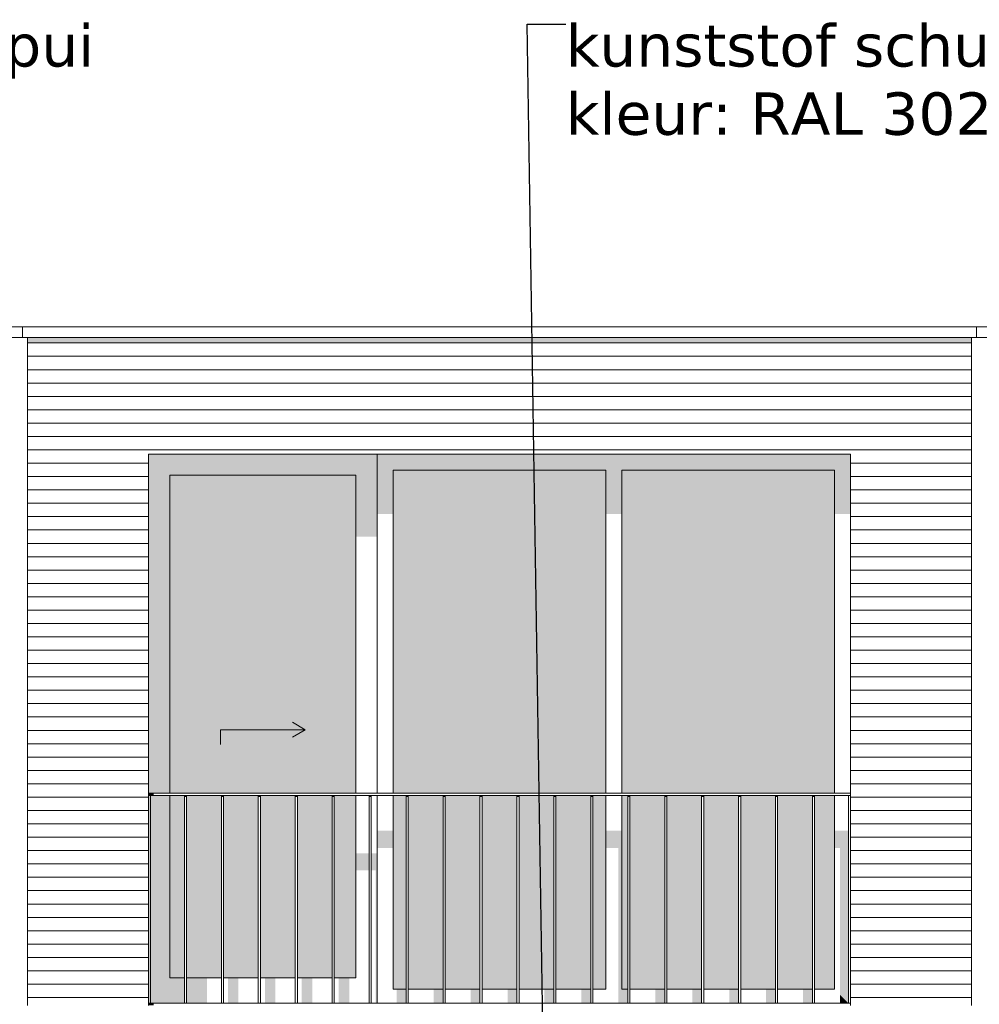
# Model space of a CAD drawing. Header units: millimetres. Extents: x -25778 to 297771, y -21930 to 17454.
# Tile 7 of 109: x 58733 to 63258, y -13625 to -8981. Entities that reach past the tile are written whole.
import ezdxf

# ---------------------------------------------------------------- set-up
doc = ezdxf.new("R2010")
doc.units = ezdxf.units.MM
doc.header["$MEASUREMENT"] = 0
for name, color, linetype in [('34 Balustrades', 7, 'Continuous'), ('34 Balustrades 2D arcering', 7, 'Continuous'), ('New_21 Buitenwanden', 7, 'Continuous'), ('New_21 Buitenwanden 2D arcering', 7, 'Continuous'), ('New_21 Buitenwanden Afdek-arcering', 7, 'Continuous'), ('New_21 Buitenwanden Deuren', 7, 'Continuous'), ('New_21 Buitenwanden Ramen', 7, 'Continuous'), ('New_47 Dakafwerking', 7, 'Continuous'), ('Tekst_dim 1_ 100 .DO', 7, 'Continuous')]:
    doc.layers.add(name, color=color, linetype=linetype)
doc.styles.add('GENERATED_STYLE_1', font='verdana.ttf')
doc.dimstyles.new('GENERATED_STYLE__2', dxfattribs={"dimtxt": 0.18, "dimasz": 182.4, "dimexe": 0.18, "dimexo": 0.0625, "dimgap": 0, "dimtad": 0, "dimtih": 1, "dimtoh": 1, "dimdec": 4, "dimzin": 0, "dimdsep": 46, "dimcen": 0.09, "dimadec": 0, "dimazin": 0, "dimtfac": 1, "dimtdec": 4, "dimtmove": 0, "dimatfit": 3, "dimldrblk": 'ARROWHEAD_11', "dimfxl": 1, "dimtolj": 1, "dimtzin": 0, "dimarcsym": 0})

# ---------------------------------------------------------------- blocks, each defined once
blk = doc.blocks.new('Section Element_14_1', base_point=(54245.6, -19829.7))
at = {"layer": 'New_21 Buitenwanden 2D arcering', "linetype": 'Continuous', "lineweight": 0, "true_color": 0x1e2122}
blk.add_hatch(color=250, dxfattribs=at).paths.add_polyline_path([(58770.6, -10508), (59340.6, -10508), (59340.6, -10479.7), (58770.6, -10479.7)])
at = {"layer": 'New_21 Buitenwanden Afdek-arcering', "linetype": 'Continuous', "lineweight": 0, "true_color": 0x000000}
h = blk.add_hatch(dxfattribs=at)
h.set_pattern_fill('920_Lijnen_horz__63_0001', color=18, style=0, pattern_type=2)
h.set_pattern_definition([(5e-14, (54245.63, -19829.75), (0, 63), [])])
h.paths.add_polyline_path([(58770.6, -13629.7), (59340.6, -13629.7), (59340.6, -10479.7), (58770.6, -10479.7)])
at = {"layer": 'New_21 Buitenwanden', "color": 7, "linetype": 'Continuous', "lineweight": 0}
for p, q in [((58770.6, -10479.7), (58770.6, -13629.7)), ((59340.6, -13629.7), (59340.6, -11029.7))]:
    blk.add_line(p, q, dxfattribs=at)
blk = doc.blocks.new('Section Element_28_1', base_point=(54245.6, -19829.7))
at = {"layer": 'New_47 Dakafwerking', "color": 9, "linetype": 'Continuous', "lineweight": 0}
for p, q in [((54100.6, -10429.7), (58745.6, -10429.7)), ((54100.6, -10479.7), (58745.6, -10479.7))]:
    blk.add_line(p, q, dxfattribs=at)
blk = doc.blocks.new('Section Element_29_1', base_point=(54245.6, -19829.7))
at = {"layer": 'New_47 Dakafwerking', "color": 9, "linetype": 'Continuous', "lineweight": 0}
for p, q in [((63245.6, -10429.7), (58745.6, -10429.7)), ((58745.6, -10479.7), (58745.6, -10429.7)), ((63245.6, -10479.7), (63245.6, -10429.7)), ((63245.6, -10479.7), (58745.6, -10479.7))]:
    blk.add_line(p, q, dxfattribs=at)
blk = doc.blocks.new('Section Element_30_1', base_point=(54245.6, -19829.7))
at = {"layer": 'New_47 Dakafwerking', "color": 9, "linetype": 'Continuous', "lineweight": 0}
for p, q in [((67745.6, -10429.7), (63245.6, -10429.7)), ((67745.6, -10479.7), (63245.6, -10479.7))]:
    blk.add_line(p, q, dxfattribs=at)
blk = doc.blocks.new('Section Element_69_1', base_point=(54245.6, -19829.7))
at = {"layer": 'New_21 Buitenwanden 2D arcering', "linetype": 'Continuous', "lineweight": 0, "true_color": 0x1e2122}
blk.add_hatch(color=250, dxfattribs=at).paths.add_polyline_path([(62650.6, -10508), (63220.6, -10508), (63220.6, -10479.7), (62650.6, -10479.7)])
at = {"layer": 'New_21 Buitenwanden Afdek-arcering', "linetype": 'Continuous', "lineweight": 0, "true_color": 0x000000}
h = blk.add_hatch(dxfattribs=at)
h.set_pattern_fill('920_Lijnen_horz__63_0001', color=18, style=0, pattern_type=2)
h.set_pattern_definition([(0, (54245.63, -19829.75), (0, 63), [])])
h.paths.add_polyline_path([(63220.6, -13629.7), (63220.6, -10479.7), (62650.6, -10479.7), (62650.6, -13629.7)])
at = {"layer": 'New_21 Buitenwanden', "color": 7, "linetype": 'Continuous', "lineweight": 0}
for p, q in [((63220.6, -13629.7), (63220.6, -10479.7)), ((62650.6, -13629.7), (62650.6, -11029.7))]:
    blk.add_line(p, q, dxfattribs=at)
blk = doc.blocks.new('Section Element_70_1', base_point=(54245.6, -19829.7))
at = {"layer": 'New_21 Buitenwanden 2D arcering', "linetype": 'Continuous', "lineweight": 0, "true_color": 0x1e2122}
blk.add_hatch(color=250, dxfattribs=at).paths.add_polyline_path([(59340.6, -10508), (62650.6, -10508), (62650.6, -10479.7), (59340.6, -10479.7)])
at = {"layer": 'New_21 Buitenwanden Afdek-arcering', "linetype": 'Continuous', "lineweight": 0, "true_color": 0x000000}
h = blk.add_hatch(dxfattribs=at)
h.set_pattern_fill('920_Lijnen_horz__63_0001', color=18, style=0, pattern_type=2)
h.set_pattern_definition([(0, (54245.63, -19829.75), (0, 63), [])])
h.paths.add_polyline_path([(59340.6, -11029.7), (62650.6, -11029.7), (62650.6, -10479.7), (59340.6, -10479.7)])
at = {"layer": 'New_21 Buitenwanden', "color": 7, "linetype": 'Continuous', "lineweight": 0}
blk.add_line((62650.6, -11029.7), (59340.6, -11029.7), dxfattribs=at)
blk = doc.blocks.new('Section Element_121_1', base_point=(54245.6, -19829.7))
at = {"layer": '34 Balustrades 2D arcering', "linetype": 'Continuous', "lineweight": 0, "true_color": 0x1e2122}
blk.add_hatch(color=250, dxfattribs=at).paths.add_polyline_path([(59340.6, -12629.7), (59340.6, -12639.7), (59365.6, -12639.7), (59365.6, -12629.7)])
at = {"layer": '34 Balustrades', "color": 9, "linetype": 'Continuous', "lineweight": 0}
for p, q in [((59340.6, -12629.7), (62650.6, -12629.7)), ((59350.6, -12639.7), (62640.6, -12639.7))]:
    blk.add_line(p, q, dxfattribs=at)
blk = doc.blocks.new('Section Element_122_1', base_point=(54245.6, -19829.7))
at = {"layer": '34 Balustrades 2D arcering', "linetype": 'Continuous', "lineweight": 0, "true_color": 0x1e2122}
blk.add_hatch(color=250, dxfattribs=at).paths.add_polyline_path([(59340.6, -13619.7), (59340.6, -13629.7), (59365.6, -13629.7), (59365.6, -13619.7)])
at = {"layer": '34 Balustrades', "color": 9, "linetype": 'Continuous', "lineweight": 0}
blk.add_line((59350.6, -13619.7), (62640.6, -13619.7), dxfattribs=at)
blk = doc.blocks.new('Section Element_123_1', base_point=(54245.6, -19829.7))
at = {"layer": 'New_21 Buitenwanden 2D arcering', "linetype": 'Continuous', "lineweight": 0, "true_color": 0x1e2122}
for points in [[(59340.6, -11129.7), (59440.6, -11129.7), (60318.6, -11129.7), (60418.6, -11129.7), (60418.6, -11029.7), (59340.6, -11029.7)], [(59440.6, -11129.7), (59340.6, -11129.7), (59340.6, -12629.7), (59440.6, -12629.7)], [(60318.6, -11129.7), (59440.6, -11129.7), (59440.6, -12629.7), (59635.6, -12629.7), (59635.6, -11446.9), (60318.6, -11446.9)], [(60418.6, -11129.7), (60318.6, -11129.7), (60318.6, -11418.7), (60418.6, -11418.7)], [(59350.6, -13499.7), (59440.6, -13499.7), (59440.6, -12639.7), (59350.6, -12639.7)], [(59440.6, -13499.7), (59509.8, -13499.7), (59509.8, -12639.7), (59440.6, -12639.7)], [(59519.8, -13499.7), (59635.6, -13499.7), (59635.6, -13021.6), (59684.1, -13021.6), (59684.1, -12940.9), (59635.6, -12940.9), (59635.6, -12639.7), (59519.8, -12639.7)], [(59694.1, -12940.9), (59694.1, -13021.6), (59734.8, -13021.6), (59734.8, -13499.7), (59784.8, -13499.7), (59784.8, -13021.6), (59858.3, -13021.6), (59858.3, -12940.9)], [(59868.3, -13021.6), (59909.1, -13021.6), (59909.1, -13499.7), (59959.1, -13499.7), (59959.1, -13021.6), (60032.5, -13021.6), (60032.5, -12940.9), (59868.3, -12940.9)], [(60042.5, -13021.6), (60083.3, -13021.6), (60083.3, -13499.7), (60133.3, -13499.7), (60133.3, -13021.6), (60206.7, -13021.6), (60206.7, -12940.9), (60042.5, -12940.9)], [(60216.7, -13021.6), (60257.5, -13021.6), (60257.5, -13499.7), (60307.5, -13499.7), (60307.5, -13021.6), (60318.6, -13021.6), (60318.6, -12940.9), (60216.7, -12940.9)], [(60380.9, -12912.6), (60318.6, -12912.6), (60318.6, -12993.3), (60380.9, -12993.3)], [(60390.9, -12993.3), (60411.7, -12993.3), (60411.7, -13499.7), (60418.6, -13499.7), (60418.6, -12912.6), (60390.9, -12912.6)], [(59350.6, -13499.7), (59350.6, -13619.7), (59509.8, -13619.7), (59509.8, -13499.7), (59440.6, -13499.7)], [(59519.8, -13499.7), (59519.8, -13619.7), (59615.6, -13619.7), (59615.6, -13499.7)], [(59764.8, -13499.7), (59714.8, -13499.7), (59714.8, -13619.7), (59764.8, -13619.7)], [(59939.1, -13499.7), (59889.1, -13499.7), (59889.1, -13619.7), (59939.1, -13619.7)], [(60113.3, -13499.7), (60063.3, -13499.7), (60063.3, -13619.7), (60113.3, -13619.7)], [(60287.5, -13499.7), (60237.5, -13499.7), (60237.5, -13619.7), (60287.5, -13619.7)], [(60418.6, -13499.7), (60411.7, -13499.7), (60411.7, -13619.7), (60418.6, -13619.7)]]:
    blk.add_hatch(color=250, dxfattribs=at).paths.add_polyline_path(points)
at = {"layer": 'New_21 Buitenwanden Afdek-arcering', "linetype": 'Continuous', "lineweight": 0, "true_color": 0x99a3a6}
for points in [[(59440.6, -11129.7), (59440.6, -12629.7), (60318.6, -12629.7), (60318.6, -11129.7)], [(59440.6, -13499.7), (59509.8, -13499.7), (59509.8, -12639.7), (59440.6, -12639.7)], [(59519.8, -13499.7), (59684.1, -13499.7), (59684.1, -12639.7), (59519.8, -12639.7)], [(59694.1, -12639.7), (59694.1, -13499.7), (59858.3, -13499.7), (59858.3, -12639.7)], [(59868.3, -13499.7), (60032.5, -13499.7), (60032.5, -12639.7), (59868.3, -12639.7)], [(60206.7, -12639.7), (60042.5, -12639.7), (60042.5, -13499.7), (60206.7, -13499.7)], [(60216.7, -13499.7), (60318.6, -13499.7), (60318.6, -12639.7), (60216.7, -12639.7)]]:
    blk.add_hatch(color=253, dxfattribs=at).paths.add_polyline_path(points)
at = {"layer": 'New_21 Buitenwanden Deuren', "color": 7, "linetype": 'Continuous', "lineweight": 0}
for p, q in [((59440.6, -11129.7), (59440.6, -12629.7)), ((60318.6, -11129.7), (59440.6, -11129.7)), ((60318.6, -12629.7), (60318.6, -11129.7)), ((60079.6, -12329.7), (60019, -12294.7)), ((59679.6, -12329.7), (60079.6, -12329.7)), ((59679.6, -12329.7), (59679.6, -12399.7)), ((60079.6, -12329.7), (60019, -12364.7)), ((59440.6, -12639.7), (59440.6, -13499.7)), ((60318.6, -13499.7), (60318.6, -12639.7)), ((59440.6, -13499.7), (59509.8, -13499.7)), ((59519.8, -13499.7), (59684.1, -13499.7)), ((59694.1, -13499.7), (59858.3, -13499.7)), ((59868.3, -13499.7), (60032.5, -13499.7)), ((60042.5, -13499.7), (60206.7, -13499.7)), ((60216.7, -13499.7), (60318.6, -13499.7))]:
    blk.add_line(p, q, dxfattribs=at)
blk = doc.blocks.new('Section Element_124_1', base_point=(54245.6, -19829.7))
at = {"layer": 'New_21 Buitenwanden 2D arcering', "linetype": 'Continuous', "lineweight": 0, "true_color": 0x1e2122}
for points in [[(60418.6, -11029.7), (60494.6, -11105.7), (61496.6, -11105.7), (61572.6, -11105.7), (62574.6, -11105.7), (62650.6, -11029.7)], [(60494.6, -11105.7), (60418.6, -11029.7), (60418.6, -11312.6), (60494.6, -11312.6)], [(62574.6, -11105.7), (62574.6, -11312.6), (62650.6, -11312.6), (62650.6, -11029.7)], [(61496.6, -11105.7), (60494.6, -11105.7), (60494.6, -12629.7), (60529.6, -12629.7), (60529.6, -11362.1), (61496.6, -11362.1)], [(61496.6, -11105.7), (61496.6, -11312.6), (61572.6, -11312.6), (61572.6, -11105.7)], [(62574.6, -11105.7), (61572.6, -11105.7), (61572.6, -12629.7), (61607.6, -12629.7), (61607.6, -11362.1), (62574.6, -11362.1)], [(60494.6, -13553.7), (60529.6, -13553.7), (60529.6, -12936.7), (60545.9, -12936.7), (60545.9, -13553.7), (60555.1, -13553.7), (60555.1, -12856), (60529.6, -12856), (60529.6, -12639.7), (60494.6, -12639.7)], [(61572.6, -12639.7), (61572.6, -13553.7), (61600.4, -13553.7), (61600.4, -12639.7)], [(60418.6, -12887.2), (60494.6, -12887.2), (60494.6, -12806.5), (60418.6, -12806.5)], [(61572.6, -12806.5), (61496.6, -12806.5), (61496.6, -12887.2), (61556.2, -12887.2), (61556.2, -13553.7), (61572.6, -13553.7)], [(62640.6, -12806.5), (62574.6, -12806.5), (62574.6, -12887.2), (62601.4, -12887.2), (62601.4, -13580.5), (62640.6, -13619.7)], [(60565.1, -12856), (60565.1, -13553.7), (60595.9, -13553.7), (60595.9, -12936.7), (60720.1, -12936.7), (60720.1, -13553.7), (60729.3, -13553.7), (60729.3, -12856)], [(60739.3, -13553.7), (60770.1, -13553.7), (60770.1, -12936.7), (60894.3, -12936.7), (60894.3, -13553.7), (60903.5, -13553.7), (60903.5, -12856), (60739.3, -12856)], [(60913.5, -13553.7), (60944.3, -13553.7), (60944.3, -12936.7), (61068.5, -12936.7), (61068.5, -13553.7), (61077.7, -13553.7), (61077.7, -12856), (60913.5, -12856)], [(61087.7, -13553.7), (61118.5, -13553.7), (61118.5, -12936.7), (61242.7, -12936.7), (61242.7, -13553.7), (61251.9, -13553.7), (61251.9, -12856), (61087.7, -12856)], [(61261.9, -13553.7), (61292.7, -13553.7), (61292.7, -12936.7), (61416.9, -12936.7), (61416.9, -13553.7), (61426.2, -13553.7), (61426.2, -12856), (61261.9, -12856)], [(61436.2, -13553.7), (61466.9, -13553.7), (61466.9, -12936.7), (61496.6, -12936.7), (61496.6, -12856), (61436.2, -12856)], [(61610.4, -13553.7), (61641.2, -13553.7), (61641.2, -12936.7), (61765.4, -12936.7), (61765.4, -13553.7), (61774.6, -13553.7), (61774.6, -12856), (61610.4, -12856)], [(61784.6, -13553.7), (61815.4, -13553.7), (61815.4, -12936.7), (61939.6, -12936.7), (61939.6, -13553.7), (61948.8, -13553.7), (61948.8, -12856), (61784.6, -12856)], [(61958.8, -13553.7), (61989.6, -13553.7), (61989.6, -12936.7), (62113.8, -12936.7), (62113.8, -13553.7), (62123, -13553.7), (62123, -12856), (61958.8, -12856)], [(62133, -13553.7), (62163.8, -13553.7), (62163.8, -12936.7), (62288, -12936.7), (62288, -13553.7), (62297.2, -13553.7), (62297.2, -12856), (62133, -12856)], [(62307.2, -13553.7), (62338, -13553.7), (62338, -12936.7), (62462.2, -12936.7), (62462.2, -13553.7), (62471.4, -13553.7), (62471.4, -12856), (62307.2, -12856)], [(62481.4, -13553.7), (62512.2, -13553.7), (62512.2, -12936.7), (62574.6, -12936.7), (62574.6, -12856), (62481.4, -12856)], [(60555.1, -13553.7), (60510.9, -13553.7), (60510.9, -13619.7), (60555.1, -13619.7)], [(60729.3, -13553.7), (60685.1, -13553.7), (60685.1, -13619.7), (60729.3, -13619.7)], [(60903.5, -13553.7), (60859.3, -13553.7), (60859.3, -13619.7), (60903.5, -13619.7)], [(61077.7, -13553.7), (61033.5, -13553.7), (61033.5, -13619.7), (61077.7, -13619.7)], [(61251.9, -13553.7), (61207.7, -13553.7), (61207.7, -13619.7), (61251.9, -13619.7)], [(61426.2, -13553.7), (61381.9, -13553.7), (61381.9, -13619.7), (61426.2, -13619.7)], [(61600.4, -13553.7), (61556.2, -13553.7), (61556.2, -13619.7), (61600.4, -13619.7)], [(61774.6, -13553.7), (61730.4, -13553.7), (61730.4, -13619.7), (61774.6, -13619.7)], [(61948.8, -13553.7), (61904.6, -13553.7), (61904.6, -13619.7), (61948.8, -13619.7)], [(62123, -13553.7), (62078.8, -13553.7), (62078.8, -13619.7), (62123, -13619.7)], [(62297.2, -13553.7), (62253, -13553.7), (62253, -13619.7), (62297.2, -13619.7)], [(62471.4, -13553.7), (62427.2, -13553.7), (62427.2, -13619.7), (62471.4, -13619.7)], [(62640.6, -13619.7), (62601.4, -13580.5), (62601.4, -13619.7)]]:
    blk.add_hatch(color=250, dxfattribs=at).paths.add_polyline_path(points)
at = {"layer": 'New_21 Buitenwanden Afdek-arcering', "linetype": 'Continuous', "lineweight": 0, "true_color": 0x99a3a6}
for points in [[(61496.6, -11105.7), (60494.6, -11105.7), (60494.6, -12629.7), (61496.6, -12629.7)], [(62574.6, -11105.7), (61572.6, -11105.7), (61572.6, -12629.7), (62574.6, -12629.7)], [(60494.6, -13553.7), (60555.1, -13553.7), (60555.1, -12639.7), (60494.6, -12639.7)], [(60565.1, -12639.7), (60565.1, -13553.7), (60729.3, -13553.7), (60729.3, -12639.7)], [(60739.3, -13553.7), (60903.5, -13553.7), (60903.5, -12639.7), (60739.3, -12639.7)], [(60913.5, -13553.7), (61077.7, -13553.7), (61077.7, -12639.7), (60913.5, -12639.7)], [(61251.9, -12639.7), (61087.7, -12639.7), (61087.7, -13553.7), (61251.9, -13553.7)], [(61426.2, -12639.7), (61261.9, -12639.7), (61261.9, -13553.7), (61426.2, -13553.7)], [(61496.6, -12639.7), (61436.2, -12639.7), (61436.2, -13553.7), (61496.6, -13553.7)], [(61572.6, -12639.7), (61572.6, -13553.7), (61600.4, -13553.7), (61600.4, -12639.7)], [(61610.4, -12639.7), (61610.4, -13553.7), (61774.6, -13553.7), (61774.6, -12639.7)], [(61784.6, -12639.7), (61784.6, -13553.7), (61948.8, -13553.7), (61948.8, -12639.7)], [(61958.8, -13553.7), (62123, -13553.7), (62123, -12639.7), (61958.8, -12639.7)], [(62297.2, -12639.7), (62133, -12639.7), (62133, -13553.7), (62297.2, -13553.7)], [(62471.4, -12639.7), (62307.2, -12639.7), (62307.2, -13553.7), (62471.4, -13553.7)], [(62481.4, -12639.7), (62481.4, -13553.7), (62574.6, -13553.7), (62574.6, -12639.7)]]:
    blk.add_hatch(color=253, dxfattribs=at).paths.add_polyline_path(points)
at = {"layer": 'New_21 Buitenwanden Ramen', "color": 7, "linetype": 'Continuous', "lineweight": 0}
for p, q in [((60418.6, -12629.7), (60418.6, -11029.7)), ((60494.6, -11105.7), (60494.6, -12629.7)), ((61496.6, -11105.7), (60494.6, -11105.7)), ((61496.6, -12629.7), (61496.6, -11105.7)), ((61572.6, -11105.7), (61572.6, -12629.7)), ((62574.6, -11105.7), (61572.6, -11105.7)), ((62574.6, -12629.7), (62574.6, -11105.7)), ((60418.6, -13619.7), (60418.6, -12639.7)), ((60494.6, -12639.7), (60494.6, -13553.7)), ((61496.6, -13553.7), (61496.6, -12639.7)), ((61572.6, -12639.7), (61572.6, -13553.7)), ((62574.6, -13553.7), (62574.6, -12639.7)), ((60494.6, -13553.7), (60555.1, -13553.7)), ((60565.1, -13553.7), (60729.3, -13553.7)), ((60739.3, -13553.7), (60903.5, -13553.7)), ((60913.5, -13553.7), (61077.7, -13553.7)), ((61087.7, -13553.7), (61251.9, -13553.7)), ((61261.9, -13553.7), (61426.2, -13553.7)), ((61436.2, -13553.7), (61496.6, -13553.7)), ((61572.6, -13553.7), (61600.4, -13553.7)), ((61610.4, -13553.7), (61774.6, -13553.7)), ((61784.6, -13553.7), (61948.8, -13553.7)), ((61958.8, -13553.7), (62123, -13553.7)), ((62133, -13553.7), (62297.2, -13553.7)), ((62307.2, -13553.7), (62471.4, -13553.7)), ((62481.4, -13553.7), (62574.6, -13553.7))]:
    blk.add_line(p, q, dxfattribs=at)
blk = doc.blocks.new('Section Element_189_1', base_point=(54245.6, -19829.7))
at = {"layer": '34 Balustrades 2D arcering', "linetype": 'Continuous', "lineweight": 0, "true_color": 0x1e2122}
blk.add_hatch(color=250, dxfattribs=at).paths.add_polyline_path([(59509.8, -12646.8), (59519.8, -12646.8), (59519.8, -12639.7), (59509.8, -12639.7)])
at = {"layer": '34 Balustrades', "color": 9, "linetype": 'Continuous', "lineweight": 0}
for p, q in [((59509.8, -13619.7), (59509.8, -12639.7)), ((59519.8, -13619.7), (59519.8, -12639.7))]:
    blk.add_line(p, q, dxfattribs=at)
blk = doc.blocks.new('Section Element_190_1', base_point=(54245.6, -19829.7))
at = {"layer": '34 Balustrades 2D arcering', "linetype": 'Continuous', "lineweight": 0, "true_color": 0x1e2122}
blk.add_hatch(color=250, dxfattribs=at).paths.add_polyline_path([(59694.1, -12639.7), (59684.1, -12639.7), (59684.1, -12646.8), (59694.1, -12646.8)])
at = {"layer": '34 Balustrades', "color": 9, "linetype": 'Continuous', "lineweight": 0}
for p, q in [((59684.1, -13619.7), (59684.1, -12639.7)), ((59694.1, -13619.7), (59694.1, -12639.7))]:
    blk.add_line(p, q, dxfattribs=at)
blk = doc.blocks.new('Section Element_191_1', base_point=(54245.6, -19829.7))
at = {"layer": '34 Balustrades 2D arcering', "linetype": 'Continuous', "lineweight": 0, "true_color": 0x1e2122}
blk.add_hatch(color=250, dxfattribs=at).paths.add_polyline_path([(59858.3, -12646.8), (59868.3, -12646.8), (59868.3, -12639.7), (59858.3, -12639.7)])
at = {"layer": '34 Balustrades', "color": 9, "linetype": 'Continuous', "lineweight": 0}
for p, q in [((59858.3, -13619.7), (59858.3, -12639.7)), ((59868.3, -13619.7), (59868.3, -12639.7))]:
    blk.add_line(p, q, dxfattribs=at)
blk = doc.blocks.new('Section Element_192_1', base_point=(54245.6, -19829.7))
at = {"layer": '34 Balustrades 2D arcering', "linetype": 'Continuous', "lineweight": 0, "true_color": 0x1e2122}
blk.add_hatch(color=250, dxfattribs=at).paths.add_polyline_path([(60032.5, -12646.8), (60042.5, -12646.8), (60042.5, -12639.7), (60032.5, -12639.7)])
at = {"layer": '34 Balustrades', "color": 9, "linetype": 'Continuous', "lineweight": 0}
for p, q in [((60032.5, -13619.7), (60032.5, -12639.7)), ((60042.5, -13619.7), (60042.5, -12639.7))]:
    blk.add_line(p, q, dxfattribs=at)
blk = doc.blocks.new('Section Element_193_1', base_point=(54245.6, -19829.7))
at = {"layer": '34 Balustrades 2D arcering', "linetype": 'Continuous', "lineweight": 0, "true_color": 0x1e2122}
blk.add_hatch(color=250, dxfattribs=at).paths.add_polyline_path([(60206.7, -12646.8), (60216.7, -12646.8), (60216.7, -12639.7), (60206.7, -12639.7)])
at = {"layer": '34 Balustrades', "color": 9, "linetype": 'Continuous', "lineweight": 0}
for p, q in [((60206.7, -13619.7), (60206.7, -12639.7)), ((60216.7, -13619.7), (60216.7, -12639.7))]:
    blk.add_line(p, q, dxfattribs=at)
blk = doc.blocks.new('Section Element_194_1', base_point=(54245.6, -19829.7))
at = {"layer": '34 Balustrades 2D arcering', "linetype": 'Continuous', "lineweight": 0, "true_color": 0x1e2122}
blk.add_hatch(color=250, dxfattribs=at).paths.add_polyline_path([(60380.9, -12646.8), (60390.9, -12646.8), (60390.9, -12639.7), (60380.9, -12639.7)])
at = {"layer": '34 Balustrades', "color": 9, "linetype": 'Continuous', "lineweight": 0}
for p, q in [((60380.9, -13619.7), (60380.9, -12639.7)), ((60390.9, -13619.7), (60390.9, -12639.7))]:
    blk.add_line(p, q, dxfattribs=at)
blk = doc.blocks.new('Section Element_195_1', base_point=(54245.6, -19829.7))
at = {"layer": '34 Balustrades 2D arcering', "linetype": 'Continuous', "lineweight": 0, "true_color": 0x1e2122}
blk.add_hatch(color=250, dxfattribs=at).paths.add_polyline_path([(60555.1, -12646.8), (60565.1, -12646.8), (60565.1, -12639.7), (60555.1, -12639.7)])
at = {"layer": '34 Balustrades', "color": 9, "linetype": 'Continuous', "lineweight": 0}
for p, q in [((60555.1, -13619.7), (60555.1, -12639.7)), ((60565.1, -13619.7), (60565.1, -12639.7))]:
    blk.add_line(p, q, dxfattribs=at)
blk = doc.blocks.new('Section Element_196_1', base_point=(54245.6, -19829.7))
at = {"layer": '34 Balustrades 2D arcering', "linetype": 'Continuous', "lineweight": 0, "true_color": 0x1e2122}
blk.add_hatch(color=250, dxfattribs=at).paths.add_polyline_path([(60739.3, -12639.7), (60729.3, -12639.7), (60729.3, -12646.8), (60739.3, -12646.8)])
at = {"layer": '34 Balustrades', "color": 9, "linetype": 'Continuous', "lineweight": 0}
for p, q in [((60729.3, -13619.7), (60729.3, -12639.7)), ((60739.3, -13619.7), (60739.3, -12639.7))]:
    blk.add_line(p, q, dxfattribs=at)
blk = doc.blocks.new('Section Element_197_1', base_point=(54245.6, -19829.7))
at = {"layer": '34 Balustrades 2D arcering', "linetype": 'Continuous', "lineweight": 0, "true_color": 0x1e2122}
blk.add_hatch(color=250, dxfattribs=at).paths.add_polyline_path([(60913.5, -12639.7), (60903.5, -12639.7), (60903.5, -12646.8), (60913.5, -12646.8)])
at = {"layer": '34 Balustrades', "color": 9, "linetype": 'Continuous', "lineweight": 0}
for p, q in [((60903.5, -13619.7), (60903.5, -12639.7)), ((60913.5, -13619.7), (60913.5, -12639.7))]:
    blk.add_line(p, q, dxfattribs=at)
blk = doc.blocks.new('Section Element_198_1', base_point=(54245.6, -19829.7))
at = {"layer": '34 Balustrades 2D arcering', "linetype": 'Continuous', "lineweight": 0, "true_color": 0x1e2122}
blk.add_hatch(color=250, dxfattribs=at).paths.add_polyline_path([(61077.7, -12646.8), (61087.7, -12646.8), (61087.7, -12639.7), (61077.7, -12639.7)])
at = {"layer": '34 Balustrades', "color": 9, "linetype": 'Continuous', "lineweight": 0}
for p, q in [((61077.7, -13619.7), (61077.7, -12639.7)), ((61087.7, -13619.7), (61087.7, -12639.7))]:
    blk.add_line(p, q, dxfattribs=at)
blk = doc.blocks.new('Section Element_199_1', base_point=(54245.6, -19829.7))
at = {"layer": '34 Balustrades 2D arcering', "linetype": 'Continuous', "lineweight": 0, "true_color": 0x1e2122}
blk.add_hatch(color=250, dxfattribs=at).paths.add_polyline_path([(61251.9, -12646.8), (61261.9, -12646.8), (61261.9, -12639.7), (61251.9, -12639.7)])
at = {"layer": '34 Balustrades', "color": 9, "linetype": 'Continuous', "lineweight": 0}
for p, q in [((61251.9, -13619.7), (61251.9, -12639.7)), ((61261.9, -13619.7), (61261.9, -12639.7))]:
    blk.add_line(p, q, dxfattribs=at)
blk = doc.blocks.new('Section Element_200_1', base_point=(54245.6, -19829.7))
at = {"layer": '34 Balustrades 2D arcering', "linetype": 'Continuous', "lineweight": 0, "true_color": 0x1e2122}
blk.add_hatch(color=250, dxfattribs=at).paths.add_polyline_path([(61436.2, -12639.7), (61426.2, -12639.7), (61426.2, -12646.8), (61436.2, -12646.8)])
at = {"layer": '34 Balustrades', "color": 9, "linetype": 'Continuous', "lineweight": 0}
for p, q in [((61426.2, -13619.7), (61426.2, -12639.7)), ((61436.2, -13619.7), (61436.2, -12639.7))]:
    blk.add_line(p, q, dxfattribs=at)
blk = doc.blocks.new('Section Element_201_1', base_point=(54245.6, -19829.7))
at = {"layer": '34 Balustrades 2D arcering', "linetype": 'Continuous', "lineweight": 0, "true_color": 0x1e2122}
blk.add_hatch(color=250, dxfattribs=at).paths.add_polyline_path([(61610.4, -12639.7), (61600.4, -12639.7), (61600.4, -12646.8), (61610.4, -12646.8)])
at = {"layer": '34 Balustrades', "color": 9, "linetype": 'Continuous', "lineweight": 0}
for p, q in [((61600.4, -13619.7), (61600.4, -12639.7)), ((61610.4, -13619.7), (61610.4, -12639.7))]:
    blk.add_line(p, q, dxfattribs=at)
blk = doc.blocks.new('Section Element_202_1', base_point=(54245.6, -19829.7))
at = {"layer": '34 Balustrades 2D arcering', "linetype": 'Continuous', "lineweight": 0, "true_color": 0x1e2122}
blk.add_hatch(color=250, dxfattribs=at).paths.add_polyline_path([(61784.6, -12639.7), (61774.6, -12639.7), (61774.6, -12646.8), (61784.6, -12646.8)])
at = {"layer": '34 Balustrades', "color": 9, "linetype": 'Continuous', "lineweight": 0}
for p, q in [((61774.6, -13619.7), (61774.6, -12639.7)), ((61784.6, -13619.7), (61784.6, -12639.7))]:
    blk.add_line(p, q, dxfattribs=at)
blk = doc.blocks.new('Section Element_203_1', base_point=(54245.6, -19829.7))
at = {"layer": '34 Balustrades 2D arcering', "linetype": 'Continuous', "lineweight": 0, "true_color": 0x1e2122}
blk.add_hatch(color=250, dxfattribs=at).paths.add_polyline_path([(61958.8, -12639.7), (61948.8, -12639.7), (61948.8, -12646.8), (61958.8, -12646.8)])
at = {"layer": '34 Balustrades', "color": 9, "linetype": 'Continuous', "lineweight": 0}
for p, q in [((61948.8, -13619.7), (61948.8, -12639.7)), ((61958.8, -13619.7), (61958.8, -12639.7))]:
    blk.add_line(p, q, dxfattribs=at)
blk = doc.blocks.new('Section Element_204_1', base_point=(54245.6, -19829.7))
at = {"layer": '34 Balustrades 2D arcering', "linetype": 'Continuous', "lineweight": 0, "true_color": 0x1e2122}
blk.add_hatch(color=250, dxfattribs=at).paths.add_polyline_path([(62133, -12639.7), (62123, -12639.7), (62123, -12646.8), (62133, -12646.8)])
at = {"layer": '34 Balustrades', "color": 9, "linetype": 'Continuous', "lineweight": 0}
for p, q in [((62123, -13619.7), (62123, -12639.7)), ((62133, -13619.7), (62133, -12639.7))]:
    blk.add_line(p, q, dxfattribs=at)
blk = doc.blocks.new('Section Element_205_1', base_point=(54245.6, -19829.7))
at = {"layer": '34 Balustrades 2D arcering', "linetype": 'Continuous', "lineweight": 0, "true_color": 0x1e2122}
blk.add_hatch(color=250, dxfattribs=at).paths.add_polyline_path([(62307.2, -12639.7), (62297.2, -12639.7), (62297.2, -12646.8), (62307.2, -12646.8)])
at = {"layer": '34 Balustrades', "color": 9, "linetype": 'Continuous', "lineweight": 0}
for p, q in [((62297.2, -13619.7), (62297.2, -12639.7)), ((62307.2, -13619.7), (62307.2, -12639.7))]:
    blk.add_line(p, q, dxfattribs=at)
blk = doc.blocks.new('Section Element_206_1', base_point=(54245.6, -19829.7))
at = {"layer": '34 Balustrades 2D arcering', "linetype": 'Continuous', "lineweight": 0, "true_color": 0x1e2122}
blk.add_hatch(color=250, dxfattribs=at).paths.add_polyline_path([(62481.4, -12639.7), (62471.4, -12639.7), (62471.4, -12646.8), (62481.4, -12646.8)])
at = {"layer": '34 Balustrades', "color": 9, "linetype": 'Continuous', "lineweight": 0}
for p, q in [((62471.4, -13619.7), (62471.4, -12639.7)), ((62481.4, -13619.7), (62481.4, -12639.7))]:
    blk.add_line(p, q, dxfattribs=at)
blk = doc.blocks.new('Section Element_207_1', base_point=(54245.6, -19829.7))
at = {"layer": '34 Balustrades 2D arcering', "linetype": 'Continuous', "lineweight": 0, "true_color": 0x1e2122}
blk.add_hatch(color=250, dxfattribs=at).paths.add_polyline_path([(59340.6, -13619.7), (59350.6, -13619.7), (59350.6, -12639.7), (59340.6, -12639.7)])
at = {"layer": '34 Balustrades', "color": 9, "linetype": 'Continuous', "lineweight": 0}
for p, q in [((59340.6, -12639.7), (59350.6, -12639.7)), ((59350.6, -13619.7), (59350.6, -12639.7)), ((59340.6, -13619.7), (59350.6, -13619.7))]:
    blk.add_line(p, q, dxfattribs=at)
blk = doc.blocks.new('Section Element_208_1', base_point=(54245.6, -19829.7))
at = {"layer": '34 Balustrades', "color": 9, "linetype": 'Continuous', "lineweight": 0}
for p, q in [((62640.6, -12639.7), (62650.6, -12639.7)), ((62640.6, -13619.7), (62640.6, -12639.7)), ((62640.6, -13619.7), (62650.6, -13619.7))]:
    blk.add_line(p, q, dxfattribs=at)
blk = doc.blocks.new('ARROWHEAD_11')
at = {"color": 0, "linetype": 'Continuous', "lineweight": 0}
blk.add_line((0, 0), (-1, 0), dxfattribs=at)
at = {"color": 0, "linetype": 'Continuous', "lineweight": 0, "const_width": 0.25, "flags": 128}
blk.add_lwpolyline([(-0.125, 0, 1), (0.125, 0, 1)], format="xyb", close=True, dxfattribs=at)

msp = doc.modelspace()

# ---------------------------------------------------------------- block references
at = {"layer": '34 Balustrades', "lineweight": 0}
for name in ['Section Element_121_1', 'Section Element_207_1', 'Section Element_189_1', 'Section Element_190_1', 'Section Element_191_1', 'Section Element_192_1', 'Section Element_193_1', 'Section Element_194_1', 'Section Element_195_1', 'Section Element_196_1', 'Section Element_197_1', 'Section Element_198_1', 'Section Element_199_1', 'Section Element_200_1', 'Section Element_201_1', 'Section Element_202_1', 'Section Element_203_1', 'Section Element_204_1', 'Section Element_205_1', 'Section Element_206_1', 'Section Element_208_1', 'Section Element_122_1']:
    msp.add_blockref(name, (54245.6, -19829.7), dxfattribs=at)
at = {"layer": 'New_21 Buitenwanden', "lineweight": 0}
for name in ['Section Element_14_1', 'Section Element_70_1', 'Section Element_69_1']:
    msp.add_blockref(name, (54245.6, -19829.7), dxfattribs=at)
at = {"layer": 'New_21 Buitenwanden Deuren', "lineweight": 0}
msp.add_blockref('Section Element_123_1', (54245.6, -19829.7), dxfattribs=at)
at = {"layer": 'New_21 Buitenwanden Ramen', "lineweight": 0}
msp.add_blockref('Section Element_124_1', (54245.6, -19829.7), dxfattribs=at)
at = {"layer": 'New_47 Dakafwerking', "lineweight": 0}
for name in ['Section Element_28_1', 'Section Element_29_1', 'Section Element_30_1']:
    msp.add_blockref(name, (54245.6, -19829.7), dxfattribs=at)

# ---------------------------------------------------------------- texts
at = {"layer": 'Tekst_dim 1_ 100 .DO', "color": 9, "linetype": 'Continuous', "lineweight": 0, "char_height": 200, "attachment_point": 1, "line_spacing_factor": 0.966125, "style": 'GENERATED_STYLE_1'}
for s, insert in [('\\A1;{\\pql;\\fVerdana|b0|i0|c0|p0;\\W1.000000;kunststof schuifpui\\P\\pql;\\fVerdana|b0|i0|c0|p0;\\W1.000000;kleur: RAL \\fVerdana|b0|i0|c0|p0;\\W1.000000;1005}', (56487, -9001.8)), ('\\A1;{\\pql;\\fVerdana|b0|i0|c0|p0;\\W1.000000;kunststof schuifpui\\P\\pql;\\fVerdana|b0|i0|c0|p0;\\W1.000000;kleur: RAL \\fVerdana|b0|i0|c0|p0;\\W1.000000;3022}', (61307.9, -9001.8))]:
    msp.add_mtext(s, dxfattribs=dict(at, insert=insert))

# ---------------------------------------------------------------- leaders
at = {"layer": 'Tekst_dim 1_ 100 .DO', "color": 1, "linetype": 'Continuous', "lineweight": 0, "annotation_type": 0, "has_hookline": 1, "hookline_direction": 0, "text_width": 2552.2}
for points in [[(56387, -14183.9), (56304.6, -9001.8), (56487, -9001.8)], [(61207.9, -14183.9), (61125.5, -9001.8), (61307.9, -9001.8)]]:
    msp.add_leader(points, dimstyle='GENERATED_STYLE__2', dxfattribs=at)

doc.saveas('drawing.dxf')
